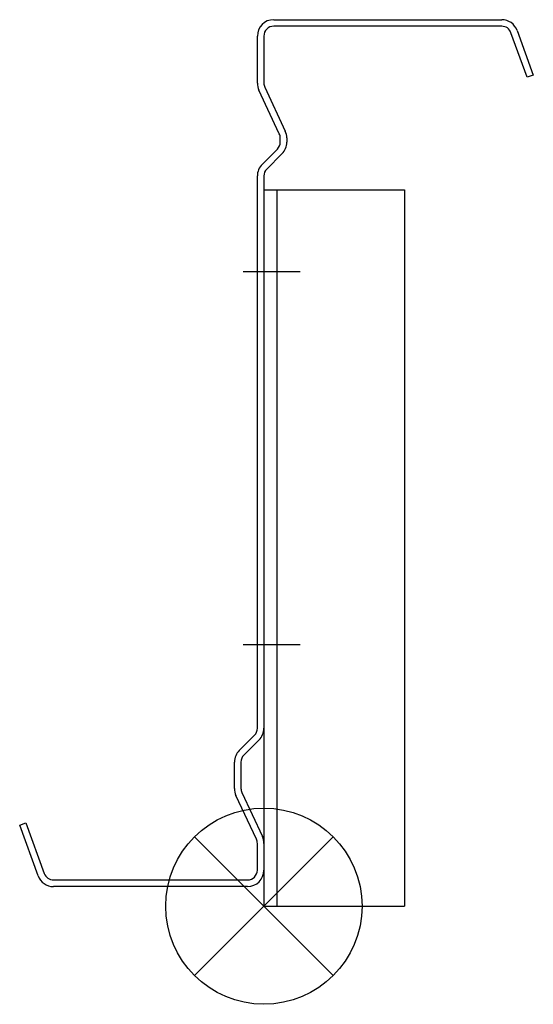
# Model space of a CAD drawing. Extents: x -34 to 123, y -251 to 50.
import ezdxf

# ---------------------------------------------------------------- set-up
doc = ezdxf.new("R2010")
doc.units = 0
doc.header["$LTSCALE"] = 100
doc.header["$MEASUREMENT"] = 0
doc.layers.get('0').update_dxf_attribs({"linetype": 'CONTINUOUS'})

# ---------------------------------------------------------------- blocks, each defined once
blk = doc.blocks.new('SOP')
at = {"color": 6}
for p, q in [((-7.07, 7.07), (7.07, -7.07)), ((7.07, 7.07), (-7.07, -7.07))]:
    blk.add_line(p, q, dxfattribs=at)
blk.add_circle((0, 0), 10, dxfattribs=at)

msp = doc.modelspace()

# ---------------------------------------------------------------- linework, layer by layer
at = {"color": 255}
for p, q in [((43.75, 50.23), (113.45, 50.23)), ((113.45, 48.23), (43.75, 48.23)), ((38.75, 30.83), (38.75, 45.23)), ((40.75, 45.23), (40.75, 30.83)), ((121.23, 32.63), (116.27, 46.25)), ((118.15, 46.94), (123.11, 33.31)), ((123.11, 33.31), (121.23, 32.63)), ((45.47, 15.33), (39.22, 28.72)), ((41.03, 29.57), (47.28, 16.17)), ((45.75, 12.77), (45.75, 14.06)), ((47.75, 14.06), (47.75, 12.77)), ((40.21, 5.99), (44.87, 10.65)), ((46.28, 9.23), (41.63, 4.58)), ((38.75, -166.4), (38.75, 2.45)), ((40.75, 2.45), (40.75, -166.4)), ((40.75, -1.77), (83.75, -1.77)), ((44.75, -1.77), (44.75, -220.77)), ((83.75, -1.77), (83.75, -220.77)), ((34.39, -26.77), (51.83, -26.77)), ((40.75, -41.77), (40.75, -220.77)), ((34.39, -140.77), (51.83, -140.77)), ((33.21, -173.18), (37.87, -168.52)), ((39.28, -169.93), (34.63, -174.59)), ((31.75, -184.8), (31.75, -176.71)), ((33.75, -176.71), (33.75, -184.8)), ((34.03, -186.07), (40.28, -199.47)), ((38.47, -200.31), (32.22, -186.92)), ((-33.89, -195.98), (-32.01, -195.29)), ((-32.01, -195.29), (-26.37, -210.8)), ((-28.25, -211.48), (-33.89, -195.98)), ((38.75, -209.77), (38.75, -201.58)), ((40.75, -201.58), (40.75, -209.77)), ((-23.55, -212.77), (35.75, -212.77)), ((35.75, -214.77), (-23.55, -214.77)), ((40.75, -220.77), (83.75, -220.77))]:
    msp.add_line(p, q, dxfattribs=at)
for centre, radius, start, end in [((43.75, 45.23), 5, 90, 180), ((43.75, 45.23), 3, 90, 180), ((113.45, 45.23), 5, 20, 90), ((113.45, 45.23), 3, 20, 90), ((43.75, 30.83), 5, 180, 205.0169), ((43.75, 30.83), 3, 180, 205.0169), ((42.75, 14.06), 3, 0, 25.0169), ((42.75, 14.06), 5, 360, 25.0169), ((42.75, 12.77), 3, 315, 0), ((42.75, 12.77), 5, 315, 360), ((43.75, 2.45), 5, 135, 180), ((43.75, 2.45), 3, 135, 180), ((35.75, -166.4), 3, 315, 0), ((35.75, -166.4), 5, 315, 0), ((36.75, -176.71), 5, 135, 180), ((36.75, -176.71), 3, 135, 180), ((36.75, -184.8), 5, 180, 205.0169), ((36.75, -184.8), 3, 180, 205.0169), ((35.75, -201.58), 3, 0, 25.0169), ((35.75, -201.58), 5, 0, 25.0169), ((35.75, -209.77), 5, 270, 0), ((35.75, -209.77), 3, 270, 0), ((-23.55, -209.77), 5, 200, 270), ((-23.55, -209.77), 3, 200, 270)]:
    msp.add_arc(centre, radius, start, end, dxfattribs=at)

# ---------------------------------------------------------------- block references
at = {"xscale": 3, "yscale": 3, "zscale": 3}
msp.add_blockref('SOP', (40.75, -220.77), dxfattribs=at)

doc.saveas('drawing.dxf')
